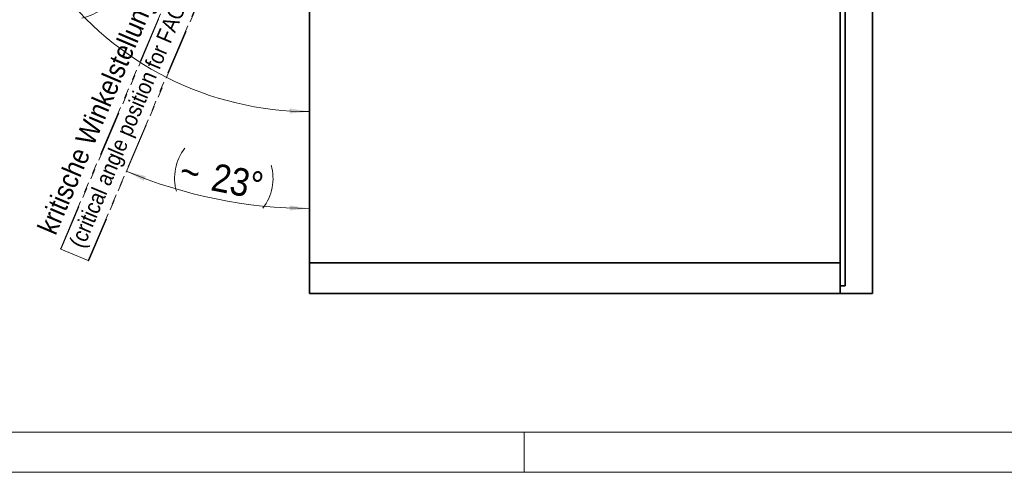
# Model space of a CAD drawing. Header units: millimetres. Extents: x 2 to 420, y 0 to 291.
# Tile 2 of 12: x 87 to 210, y 0 to 57. Entities that reach past the tile are written whole.
import ezdxf

# ---------------------------------------------------------------- set-up
doc = ezdxf.new("R2010")
doc.units = ezdxf.units.MM
doc.linetypes.add('SLD-Durchgehend', pattern=[0])
doc.linetypes.add('SLD-Phantom', pattern=[12.7, 6.35, -1.27, 1.27, -1.27, 1.27, -1.27])
doc.styles.add('SLDTEXTSTYLE1', font='GOTHIC.TTF', dxfattribs={"width": 0.913})
doc.dimstyles.new('SLDDIMSTYLE11', dxfattribs={"dimtxt": 3.439583, "dimasz": 2.5, "dimexe": 0, "dimexo": 0.0625, "dimgap": 0.859896, "dimtad": 1, "dimdec": 4, "dimlfac": 5, "dimzin": 12, "dimdsep": 46, "dimtxsty": 'SLDTEXTSTYLE1', "dimsah": 1, "dimcen": 0.09, "dimazin": 3, "dimtfac": 1, "dimtofl": 0, "dimtmove": 0, "dimatfit": 3, "dimfxl": 1, "dimfrac": 2, "dimtolj": 1, "dimtzin": 12, "dimarcsym": 0})

# ---------------------------------------------------------------- blocks, each defined once
blk = doc.blocks.new('_D_21')
at = {"color": 150, "linetype": 'SLD-Durchgehend', "lineweight": 18}
for centre, radius, start, end in [((112.64, 37.12), 6.11, 142.3759, 195.506), ((123.34, 91.76), 58.4, 247, 270), ((112.67, 37.12), 6.11, 322.3759, 15.506)]:
    blk.add_arc(centre, radius, start, end, dxfattribs=at)
for points in [[(100.52, 38), (102.72, 36.78), (102.95, 37.36)], [(123.34, 33.35), (120.84, 33.72), (120.83, 33.1)]]:
    blk.add_solid(points, dxfattribs=at)
at = {"color": 150, "linetype": 'SLD-Durchgehend', "lineweight": 18, "char_height": 3.44, "attachment_point": 1, "rotation": 348.941, "style": 'SLDTEXTSTYLE1'}
for s, insert in [('~ ', (107.6, 39.8)), ('23°', (111.57, 39.02))]:
    blk.add_mtext(s, dxfattribs=dict(at, insert=insert))
blk = doc.blocks.new('_D_22')
at = {"color": 150, "linetype": 'SLD-Durchgehend', "lineweight": 18}
for centre, radius, start, end in [((123.34, 84.75), 39.34, 163, 270), ((94.73, 61.89), 6.11, 100.9158, 154.0459), ((93.84, 63.06), 6.11, 280.9158, 334.0459)]:
    blk.add_arc(centre, radius, start, end, dxfattribs=at)
for points in [[(85.72, 96.25), (84.76, 93.92), (85.36, 93.76)], [(123.34, 45.41), (120.85, 45.8), (120.83, 45.18)]]:
    blk.add_solid(points, dxfattribs=at)
at = {"color": 150, "linetype": 'SLD-Durchgehend', "lineweight": 18, "insert": (92.73, 67.24), "char_height": 3.44, "attachment_point": 1, "rotation": 307.4808, "style": 'SLDTEXTSTYLE1'}
blk.add_mtext('107°', dxfattribs=at)

msp = doc.modelspace()

# ---------------------------------------------------------------- linework, layer by layer
at = {"color": 7, "linetype": 'SLD-Phantom', "lineweight": 18}
for p, q in [((92.36604, 28.368693), (119.357746, 91.957166)), ((119.43642, 91.988953), (92.397827, 28.290017)), ((123.33588, 22.774645), (123.33588, 92.774643)), ((193.335879, 92.774643), (193.335879, 22.774645)), ((95.785284, 26.852127), (122.823877, 90.551062)), ((122.855664, 90.472387), (95.863956, 26.883914)), ((95.785284, 26.852127), (92.397827, 28.290017)), ((193.335879, 22.774645), (123.33588, 22.774645))]:
    msp.add_line(p, q, dxfattribs=at)
at = {"color": 7, "linetype": 'SLD-Durchgehend', "lineweight": 35}
for p, q in [((193.335879, 92.774643), (193.335879, 22.774645)), ((189.335882, 23.724644), (189.335882, 91.824644)), ((189.935881, 23.724644), (189.935881, 91.824644)), ((123.33588, 26.574643), (123.33588, 58.094544)), ((123.33588, 22.774645), (123.33588, 26.574643)), ((189.335882, 26.574643), (123.33588, 26.574643)), ((189.335882, 22.774645), (189.335882, 26.574643)), ((189.335882, 23.724644), (189.935881, 23.724644)), ((189.335882, 22.774645), (123.33588, 22.774645)), ((193.335879, 22.774645), (189.335882, 22.774645))]:
    msp.add_line(p, q, dxfattribs=at)
at = {"color": 7, "linetype": 'SLD-Durchgehend', "lineweight": 18}
for p, q in [((20.000268, 5.499818), (410.000268, 5.499818)), ((150.000268, 5.499818), (150.000268, 0.499818)), ((415.000268, 0.499818), (2.000268, 0.499818))]:
    msp.add_line(p, q, dxfattribs=at)
at = {"color": 7, "linetype": 'SLD-Phantom', "lineweight": 18}
for centre, start, end in [((92.421269, 28.345248), 157, 247), ((95.808727, 26.907357), 247, 337)]:
    msp.add_arc(centre, 0.06, start, end, dxfattribs=at)

# ---------------------------------------------------------------- texts
at = {"color": 150, "linetype": 'Continuous', "lineweight": 0, "attachment_point": 1, "rotation": 67, "style": 'SLDTEXTSTYLE1'}
for s, insert, char_height in [('kritische Winkelstellung für FAO', (89.41784, 30.873848), 2.5), ('(critical angle position for FAO)', (93.348803, 29.04999), 2)]:
    msp.add_mtext(s, dxfattribs=dict(at, insert=insert, char_height=char_height))

# ---------------------------------------------------------------- dimensions: what is measured, and where the dimension line sits
at = {"color": 150, "linetype": 'SLD-Durchgehend', "lineweight": 18}
for base, line1, line2, text, picture, middle in [((91.016861, 66.741025), ((119.213127, 86.010868), (53.036838, 106.24299)), ((123.33588, 58.474644), (123.33588, 22.774644)), '(<>)', '_D_22', (92.118777, 60.813305)), ((106.644544, 38.294373), ((123.33588, 22.774644), (123.33588, 58.474644)), ((95.785283, 26.852127), (122.823877, 90.551063)), '(~ <>)', '_D_21', (112.132732, 34.437446))]:
    dim = msp.add_angular_dim_2l(base=base, line1=line1, line2=line2, text=text, dimstyle='SLDDIMSTYLE11', dxfattribs=at)
    dim.commit()
    dim.dimension.update_dxf_attribs({"geometry": picture, "text_midpoint": middle, "dimtype": 162})

doc.saveas('drawing.dxf')
